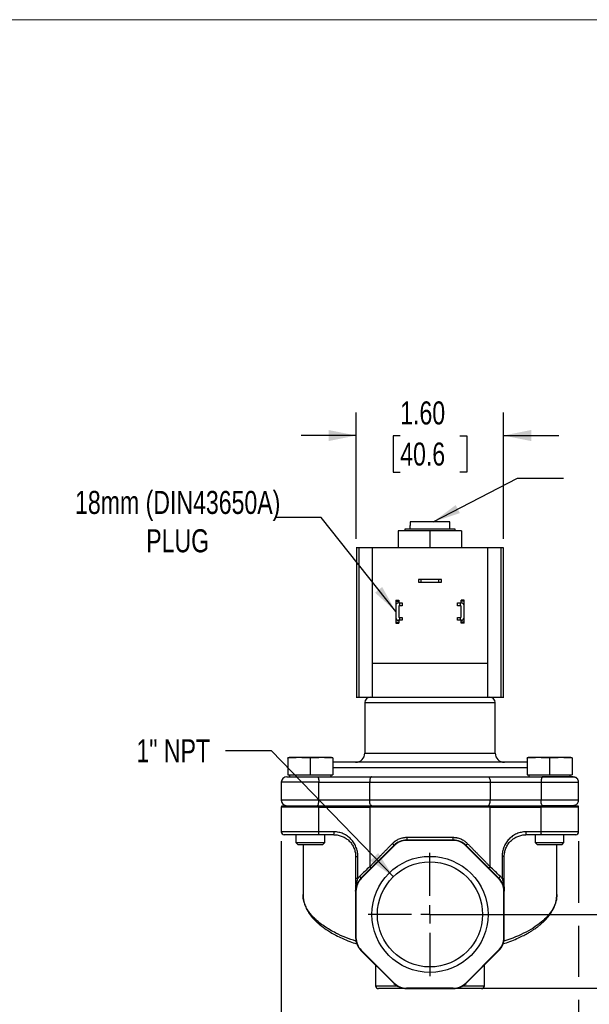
# Model space of a CAD drawing. Header units: inches. Extents: x 0 to 22, y 0 to 17.
# Tile 8 of 13: x 10.5 to 16.6, y 6.3 to 17. Entities that reach past the tile are written whole.
import ezdxf

# ---------------------------------------------------------------- set-up
doc = ezdxf.new("R2010")
doc.units = ezdxf.units.IN
doc.header["$LTSCALE"] = 2
doc.header["$MEASUREMENT"] = 0
doc.linetypes.add('SLD-Center', pattern=[0.75, 0.6, -0.05, 0.05, -0.05])
doc.linetypes.add('SLD-Solid', pattern=[0])
doc.layers.add('CENTER', color=40, linetype='SLD-Center')
doc.layers.add('SLD-DEFPOINTS', color=7, linetype='Continuous')
doc.layers.add('DIMENSIONS', color=140, linetype='SLD-Solid', lineweight=25)
doc.layers.add('TEXT', color=140, linetype='SLD-Solid', lineweight=25)
doc.styles.add('SLDTEXTSTYLE0', font='TXT', dxfattribs={"width": 0.75})
doc.dimstyles.new('SLDDIMSTYLE0', dxfattribs={"dimtxt": 0.25, "dimasz": 0.3, "dimexe": 0, "dimexo": 0.0625, "dimgap": 0.0625, "dimtad": 0, "dimtih": 1, "dimtoh": 1, "dimrnd": 1e-09, "dimzin": 12, "dimdsep": 46, "dimtxsty": 'SLDTEXTSTYLE0', "dimsah": 1, "dimcen": 0.09, "dimadec": 0, "dimazin": 3, "dimtfac": 1, "dimtofl": 0, "dimtmove": 0, "dimatfit": 3, "dimfxl": 0, "dimfrac": 2, "dimtolj": 1, "dimtzin": 12, "dimarcsym": 0})
doc.dimstyles.new('SLDDIMSTYLE2', dxfattribs={"dimtxt": 0.25, "dimasz": 0.3, "dimexe": 0, "dimexo": 0.0625, "dimgap": 0.0625, "dimtad": 0, "dimtih": 1, "dimtoh": 1, "dimrnd": 1e-09, "dimzin": 0, "dimdsep": 46, "dimtxsty": 'SLDTEXTSTYLE0', "dimsah": 1, "dimcen": 0.09, "dimadec": 0, "dimazin": 0, "dimtfac": 1, "dimtofl": 0, "dimtmove": 0, "dimatfit": 3, "dimfxl": 0, "dimfrac": 2, "dimtolj": 1, "dimtzin": 12, "dimarcsym": 0})
doc.dimstyles.new('SLDDIMSTYLE3', dxfattribs={"dimtxt": 0.25, "dimasz": 0.3, "dimexe": 0, "dimexo": 0.0625, "dimgap": 0.0625, "dimtad": 0, "dimtih": 1, "dimtoh": 1, "dimrnd": 1e-09, "dimzin": 4, "dimdsep": 46, "dimtxsty": 'SLDTEXTSTYLE0', "dimsah": 1, "dimcen": 0.09, "dimadec": 0, "dimazin": 1, "dimtfac": 1, "dimtmove": 0, "dimatfit": 0, "dimfxl": 0, "dimfrac": 2, "dimtolj": 1, "dimtzin": 12, "dimarcsym": 0})
doc.dimstyles.new('SLDDIMSTYLE4', dxfattribs={"dimtxt": 0.25, "dimasz": 0.3, "dimexe": 0, "dimexo": 0.0625, "dimgap": 0.0625, "dimtad": 0, "dimtih": 1, "dimtoh": 1, "dimrnd": 1e-09, "dimzin": 12, "dimdsep": 46, "dimtxsty": 'SLDTEXTSTYLE0', "dimsah": 1, "dimcen": 0, "dimadec": 0, "dimazin": 3, "dimtfac": 1, "dimtofl": 0, "dimtmove": 0, "dimatfit": 3, "dimfxl": 0, "dimfrac": 2, "dimtolj": 1, "dimtzin": 12, "dimarcsym": 0})
doc.dimstyles.new('SLDDIMSTYLE5', dxfattribs={"dimtxt": 0.18, "dimasz": 0.3, "dimexe": 0, "dimexo": 0.0625, "dimgap": 0, "dimtad": 0, "dimtih": 1, "dimtoh": 1, "dimdec": 0, "dimrnd": 1e-09, "dimzin": 0, "dimdsep": 46, "dimtxsty": 'Standard', "dimsah": 1, "dimcen": 0.09, "dimadec": 0, "dimazin": 0, "dimtfac": 0.3, "dimtdec": 0, "dimtofl": 0, "dimtmove": 0, "dimatfit": 3, "dimfxl": 0, "dimfrac": 2, "dimtolj": 1, "dimtzin": 0, "dimarcsym": 0})

# ---------------------------------------------------------------- blocks, each defined once
blk = doc.blocks.new('Block2')
at = {"color": 7, "linetype": 'SLD-Solid', "lineweight": 18}
blk.add_line((22, 17), (0, 17), dxfattribs=at)
blk = doc.blocks.new('_D_3')
at = {"layer": 'DIMENSIONS'}
for p, q in [((17.64, 7.79), (17.14, 7.79)), ((17.14, 7.79), (17.14, 7.277)), ((18.037, 7.788), (17.961, 7.788)), ((17.961, 7.788), (17.961, 7.391)), ((18.683, 7.788), (18.76, 7.788)), ((18.76, 7.788), (18.76, 7.391)), ((17.961, 7.391), (18.037, 7.391)), ((18.76, 7.391), (18.683, 7.391)), ((15.019, 7.277), (17.39, 7.277)), ((17.14, 6.474), (17.14, 7.277)), ((15.272, 6.474), (17.39, 6.474))]:
    blk.add_line(p, q, dxfattribs=at)
for points in [[(17.14, 7.277), (17.08, 6.977), (17.2, 6.977)], [(17.14, 6.474), (17.2, 6.774), (17.08, 6.774)]]:
    blk.add_solid(points, dxfattribs=at)
at = {"layer": 'DIMENSIONS', "char_height": 0.25, "attachment_point": 1, "style": 'SLDTEXTSTYLE0'}
for s, insert in [('0.80', (18.037, 8.161)), ('20.4', (18.037, 7.713))]:
    blk.add_mtext(s, dxfattribs=dict(at, insert=insert))
blk = doc.blocks.new('_D_4')
at = {"layer": 'DIMENSIONS'}
for p, q in [((14.119, 11.359), (14.119, 12.731)), ((15.719, 11.359), (15.719, 12.731)), ((14.119, 12.481), (13.519, 12.481)), ((14.596, 12.479), (14.52, 12.479)), ((14.52, 12.479), (14.52, 12.082)), ((15.242, 12.479), (15.318, 12.479)), ((15.318, 12.479), (15.318, 12.082)), ((15.719, 12.481), (16.319, 12.481)), ((14.52, 12.082), (14.596, 12.082)), ((15.318, 12.082), (15.242, 12.082))]:
    blk.add_line(p, q, dxfattribs=at)
for points in [[(14.119, 12.481), (13.819, 12.541), (13.819, 12.421)], [(15.719, 12.481), (16.019, 12.421), (16.019, 12.541)]]:
    blk.add_solid(points, dxfattribs=at)
at = {"layer": 'DIMENSIONS', "char_height": 0.25, "attachment_point": 1, "style": 'SLDTEXTSTYLE0'}
for s, insert in [('1.60', (14.596, 12.852)), ('40.6', (14.596, 12.405))]:
    blk.add_mtext(s, dxfattribs=dict(at, insert=insert))
blk = doc.blocks.new('_D_5')
at = {"layer": 'DIMENSIONS'}
for p, q in [((13.305, 8.074), (13.305, 5.432)), ((16.533, 8.074), (16.533, 7.402)), ((16.533, 7.152), (16.533, 6.599)), ((16.533, 6.349), (16.533, 5.432)), ((13.305, 5.682), (14.3, 5.682)), ((14.596, 5.68), (14.52, 5.68)), ((14.52, 5.68), (14.52, 5.284)), ((15.242, 5.68), (15.318, 5.68)), ((15.318, 5.68), (15.318, 5.284)), ((16.533, 5.682), (15.538, 5.682)), ((14.52, 5.284), (14.596, 5.284)), ((15.318, 5.284), (15.242, 5.284))]:
    blk.add_line(p, q, dxfattribs=at)
for points in [[(13.305, 5.682), (13.605, 5.622), (13.605, 5.742)], [(16.533, 5.682), (16.233, 5.742), (16.233, 5.622)]]:
    blk.add_solid(points, dxfattribs=at)
at = {"layer": 'DIMENSIONS', "char_height": 0.25, "attachment_point": 1, "style": 'SLDTEXTSTYLE0'}
for s, insert in [('3.23', (14.596, 6.054)), ('82.0', (14.596, 5.606))]:
    blk.add_mtext(s, dxfattribs=dict(at, insert=insert))
blk = doc.blocks.new('_D_6')
at = {"layer": 'DIMENSIONS'}
for p, q in [((13.198, 9.056), (12.698, 9.056)), ((14.522, 7.687), (13.198, 9.056))]:
    blk.add_line(p, q, dxfattribs=at)
blk.add_solid([(14.522, 7.687), (14.357, 7.944), (14.271, 7.861)], dxfattribs=at)
at = {"layer": 'DIMENSIONS', "insert": (11.732, 9.18), "char_height": 0.25, "attachment_point": 1, "style": 'SLDTEXTSTYLE0'}
blk.add_mtext('1" NPT', dxfattribs=at)
blk = doc.blocks.new('SW_CENTERMARKSYMBOL_0')
at = {"layer": 'CENTER', "color": 0}
for p, q in [((0, 0.2), (0, 0.6705)), ((-0.2, 0), (-0.6705, 0)), ((0, 0), (-0.1, 0)), ((0, 0), (0, 0.1)), ((0, 0), (0, -0.1)), ((0, 0), (0.1, 0)), ((0.2, 0), (0.6705, 0)), ((0, -0.2), (0, -0.6705))]:
    blk.add_line(p, q, dxfattribs=at)

msp = doc.modelspace()

# ---------------------------------------------------------------- linework, layer by layer
for p, q in [((14.645, 11.463), (14.645, 11.445)), ((15.193, 11.463), (14.645, 11.463)), ((14.702, 11.503), (14.702, 11.463)), ((14.702, 11.503), (14.704, 11.503)), ((15.134, 11.543), (14.704, 11.543)), ((14.704, 11.543), (14.704, 11.503)), ((15.134, 11.503), (15.134, 11.543)), ((15.134, 11.503), (15.136, 11.503)), ((15.136, 11.463), (15.136, 11.503)), ((15.193, 11.445), (15.193, 11.463)), ((14.575, 11.445), (14.575, 11.259)), ((14.919, 11.445), (14.575, 11.445)), ((14.919, 11.445), (14.919, 11.259)), ((15.263, 11.445), (14.919, 11.445)), ((15.263, 11.445), (15.263, 11.259)), ((14.121, 11.259), (14.121, 9.639)), ((14.15, 9.639), (14.15, 11.259)), ((14.294, 11.259), (14.15, 11.259)), ((14.294, 10.009), (14.294, 11.259)), ((15.544, 11.259), (14.294, 11.259)), ((15.544, 11.259), (15.544, 10.009)), ((15.688, 11.259), (15.544, 11.259)), ((15.688, 11.259), (15.688, 9.639)), ((15.717, 9.639), (15.717, 11.259)), ((14.793, 10.918), (14.793, 10.886)), ((14.823, 10.918), (14.793, 10.918)), ((14.823, 10.886), (14.823, 10.918)), ((15.016, 10.918), (14.823, 10.918)), ((15.016, 10.886), (15.016, 10.918)), ((15.046, 10.918), (15.016, 10.918)), ((15.046, 10.886), (15.046, 10.918)), ((14.793, 10.886), (14.823, 10.886)), ((14.823, 10.886), (15.016, 10.886)), ((15.016, 10.886), (15.046, 10.886)), ((14.548, 10.693), (14.58, 10.693)), ((14.548, 10.693), (14.548, 10.681)), ((14.548, 10.681), (14.58, 10.681)), ((14.548, 10.632), (14.548, 10.503)), ((14.58, 10.662), (14.578, 10.662)), ((14.58, 10.693), (14.58, 10.681)), ((14.58, 10.681), (14.58, 10.663)), ((14.58, 10.661), (14.58, 10.662)), ((14.58, 10.625), (14.58, 10.51)), ((14.589, 10.631), (14.586, 10.631)), ((14.589, 10.662), (14.589, 10.631)), ((14.589, 10.662), (14.619, 10.662)), ((14.619, 10.631), (14.589, 10.631)), ((14.619, 10.662), (14.619, 10.631)), ((15.219, 10.631), (15.219, 10.662)), ((15.219, 10.662), (15.249, 10.662)), ((15.249, 10.631), (15.219, 10.631)), ((15.249, 10.631), (15.249, 10.662)), ((15.252, 10.631), (15.249, 10.631)), ((15.29, 10.693), (15.258, 10.693)), ((15.258, 10.681), (15.258, 10.693)), ((15.29, 10.681), (15.258, 10.681)), ((15.258, 10.662), (15.258, 10.661)), ((15.258, 10.662), (15.26, 10.662)), ((15.258, 10.51), (15.258, 10.625)), ((15.29, 10.681), (15.29, 10.693)), ((15.29, 10.503), (15.29, 10.632)), ((14.586, 10.504), (14.589, 10.504)), ((14.589, 10.504), (14.589, 10.473)), ((14.589, 10.504), (14.619, 10.504)), ((14.619, 10.504), (14.619, 10.473)), ((15.219, 10.473), (15.219, 10.504)), ((15.219, 10.504), (15.249, 10.504)), ((15.249, 10.473), (15.249, 10.504)), ((15.249, 10.504), (15.252, 10.504)), ((14.548, 10.454), (14.58, 10.454)), ((14.548, 10.454), (14.548, 10.443)), ((14.548, 10.443), (14.58, 10.443)), ((14.58, 10.473), (14.578, 10.473)), ((14.58, 10.473), (14.58, 10.474)), ((14.58, 10.454), (14.58, 10.443)), ((14.619, 10.473), (14.589, 10.473)), ((15.249, 10.473), (15.219, 10.473)), ((15.258, 10.474), (15.258, 10.473)), ((15.26, 10.473), (15.258, 10.473)), ((15.258, 10.454), (15.258, 10.473)), ((15.29, 10.454), (15.258, 10.454)), ((15.258, 10.443), (15.258, 10.454)), ((15.29, 10.443), (15.258, 10.443)), ((15.29, 10.443), (15.29, 10.454)), ((14.294, 10.009), (15.544, 10.009)), ((14.294, 9.639), (14.294, 10.009)), ((15.544, 10.009), (15.544, 9.639)), ((14.15, 9.639), (14.294, 9.639)), ((14.294, 9.639), (15.544, 9.639)), ((15.544, 9.639), (15.688, 9.639)), ((14.211, 9.579), (14.211, 9.03)), ((14.211, 9.579), (15.628, 9.579)), ((15.628, 9.03), (15.628, 9.579)), ((14.211, 9.03), (15.628, 9.03)), ((13.389, 8.983), (13.375, 8.98)), ((13.375, 8.974), (13.375, 8.793)), ((13.851, 8.983), (13.389, 8.983)), ((13.62, 8.974), (13.62, 8.793)), ((13.866, 8.98), (13.851, 8.983)), ((13.866, 8.974), (13.866, 8.793)), ((15.987, 8.983), (15.973, 8.98)), ((15.973, 8.974), (15.973, 8.793)), ((16.449, 8.983), (15.987, 8.983)), ((16.218, 8.974), (16.218, 8.793)), ((16.464, 8.98), (16.449, 8.983)), ((16.464, 8.974), (16.464, 8.793)), ((13.375, 8.793), (13.62, 8.793)), ((13.395, 8.793), (13.395, 8.773)), ((13.62, 8.793), (13.866, 8.793)), ((13.845, 8.773), (13.845, 8.793)), ((15.973, 8.87), (13.866, 8.87)), ((15.973, 8.793), (16.218, 8.793)), ((15.993, 8.793), (15.993, 8.773)), ((16.218, 8.793), (16.464, 8.793)), ((16.443, 8.773), (16.443, 8.793)), ((13.305, 8.713), (13.305, 8.518)), ((13.305, 8.713), (13.305, 8.518)), ((13.713, 8.713), (13.305, 8.713)), ((13.713, 8.518), (13.713, 8.713)), ((13.713, 8.713), (14.264, 8.713)), ((14.264, 8.713), (14.264, 8.518)), ((15.574, 8.713), (15.574, 8.518)), ((15.574, 8.713), (16.125, 8.713)), ((16.125, 8.713), (16.125, 8.518)), ((16.147, 8.773), (16.139, 8.773)), ((16.473, 8.773), (16.473, 8.773)), ((16.533, 8.518), (16.533, 8.713)), ((16.533, 8.518), (16.533, 8.713)), ((13.713, 8.518), (13.305, 8.518)), ((13.309, 8.458), (13.712, 8.458)), ((13.707, 8.458), (13.695, 8.458)), ((13.712, 8.458), (14.268, 8.458)), ((14.264, 8.518), (13.713, 8.518)), ((14.268, 8.458), (15.57, 8.458)), ((15.57, 8.458), (16.126, 8.458)), ((16.125, 8.518), (15.574, 8.518)), ((16.126, 8.458), (16.529, 8.458)), ((16.143, 8.458), (16.131, 8.458)), ((16.374, 8.458), (16.374, 8.459)), ((16.409, 8.458), (16.418, 8.46)), ((13.305, 8.442), (13.305, 8.174)), ((13.714, 8.442), (13.305, 8.442)), ((13.714, 8.442), (14.266, 8.442)), ((13.714, 8.174), (13.714, 8.442)), ((14.266, 8.442), (14.266, 7.797)), ((15.572, 8.442), (14.266, 8.442)), ((15.572, 7.797), (15.572, 8.442)), ((15.572, 8.442), (16.124, 8.442)), ((16.124, 8.442), (16.124, 8.174)), ((16.533, 8.442), (16.124, 8.442)), ((16.533, 8.174), (16.533, 8.442)), ((13.714, 8.174), (13.305, 8.174)), ((13.464, 8.143), (13.464, 8.058)), ((13.879, 8.174), (13.714, 8.174)), ((13.776, 8.058), (13.776, 8.145)), ((16.124, 8.174), (15.959, 8.174)), ((16.062, 8.143), (16.062, 8.058)), ((16.533, 8.174), (16.124, 8.174)), ((16.374, 8.058), (16.374, 8.145)), ((13.464, 8.058), (13.484, 8.038)), ((13.464, 8.058), (13.776, 8.058)), ((13.484, 8.038), (13.756, 8.038)), ((13.541, 8.038), (13.541, 7.492)), ((13.756, 8.038), (13.776, 8.058)), ((14.527, 8.026), (14.17, 7.669)), ((14.53, 8.023), (14.527, 8.026)), ((14.666, 8.079), (14.666, 8.084)), ((15.172, 8.084), (14.666, 8.084)), ((15.172, 8.079), (14.666, 8.079)), ((14.671, 8.115), (15.167, 8.115)), ((15.172, 8.079), (15.172, 8.084)), ((15.308, 8.023), (15.311, 8.026)), ((15.668, 7.669), (15.311, 8.026)), ((16.062, 8.058), (16.082, 8.038)), ((16.062, 8.058), (16.374, 8.058)), ((16.082, 8.038), (16.354, 8.038)), ((16.297, 7.492), (16.297, 8.038)), ((16.354, 8.038), (16.374, 8.058)), ((14.53, 8.023), (14.173, 7.666)), ((15.665, 7.666), (15.308, 8.023)), ((14.112, 7.907), (14.136, 7.907)), ((14.112, 7.907), (14.112, 7.668)), ((14.136, 7.668), (14.136, 7.907)), ((15.702, 7.907), (15.702, 7.668)), ((15.726, 7.907), (15.702, 7.907)), ((15.726, 7.668), (15.726, 7.907)), ((14.136, 7.668), (14.112, 7.668)), ((14.173, 7.666), (14.17, 7.669)), ((15.665, 7.666), (15.668, 7.669)), ((15.702, 7.668), (15.726, 7.668)), ((14.116, 7.53), (14.112, 7.53)), ((14.112, 7.53), (14.112, 7.024)), ((14.116, 7.53), (14.116, 7.024)), ((15.722, 7.024), (15.722, 7.53)), ((15.726, 7.53), (15.722, 7.53)), ((15.726, 7.024), (15.726, 7.53)), ((14.116, 7.024), (14.112, 7.024)), ((15.722, 7.024), (15.726, 7.024)), ((14.173, 6.888), (14.17, 6.885)), ((14.17, 6.885), (14.527, 6.528)), ((14.53, 6.531), (14.173, 6.888)), ((15.665, 6.888), (15.308, 6.531)), ((15.311, 6.528), (15.668, 6.885)), ((15.665, 6.888), (15.668, 6.885)), ((14.329, 6.726), (14.329, 6.501)), ((15.51, 6.501), (15.51, 6.726)), ((14.53, 6.531), (14.527, 6.528)), ((15.308, 6.531), (15.311, 6.528)), ((14.329, 6.501), (14.56, 6.501)), ((15.172, 6.474), (14.666, 6.474)), ((14.666, 6.474), (14.666, 6.47)), ((14.666, 6.47), (15.172, 6.47)), ((15.172, 6.474), (15.172, 6.47)), ((15.278, 6.501), (15.51, 6.501))]:
    msp.add_line(p, q)
at = {"flags": 128}
for points in [[(13.695, 8.773), (13.699, 8.772), (13.702, 8.768), (13.705, 8.763), (13.708, 8.755), (13.71, 8.746), (13.712, 8.736), (13.713, 8.725), (13.713, 8.713)], [(14.289, 8.773), (14.284, 8.772), (14.279, 8.768), (14.275, 8.763), (14.271, 8.755), (14.268, 8.746), (14.266, 8.736), (14.265, 8.725), (14.264, 8.713)], [(13.695, 8.458), (13.699, 8.459), (13.702, 8.462), (13.705, 8.468), (13.708, 8.475), (13.71, 8.485), (13.712, 8.495), (13.713, 8.506), (13.713, 8.518)], [(14.289, 8.458), (14.284, 8.459), (14.279, 8.462), (14.275, 8.468), (14.271, 8.475), (14.268, 8.485), (14.266, 8.495), (14.265, 8.506), (14.264, 8.518)], [(13.704, 8.143), (13.706, 8.143), (13.708, 8.145), (13.709, 8.148), (13.711, 8.152), (13.712, 8.157), (13.713, 8.162), (13.713, 8.168), (13.714, 8.174)], [(16.134, 8.143), (16.132, 8.143), (16.13, 8.145), (16.129, 8.148), (16.127, 8.152), (16.126, 8.157), (16.125, 8.162), (16.125, 8.168), (16.124, 8.174)], [(14.266, 7.797), (14.269, 7.793), (14.271, 7.789), (14.273, 7.786), (14.275, 7.783), (14.276, 7.78), (14.276, 7.778), (14.276, 7.776), (14.275, 7.775)], [(15.563, 7.775), (15.562, 7.776), (15.562, 7.778), (15.562, 7.78), (15.563, 7.783), (15.565, 7.786), (15.567, 7.789), (15.569, 7.793), (15.572, 7.797)]]:
    msp.add_lwpolyline(points, dxfattribs=at)
for radius in [0.631, 0.571]:
    msp.add_circle((14.919, 7.277), radius)
for centre, radius, start, end in [((14.578, 10.632), 0.03, 90, 180), ((15.26, 10.632), 0.03, 0, 90), ((14.578, 10.503), 0.03, 180, 270), ((15.26, 10.503), 0.03, 270, 0), ((14.271, 9.579), 0.06, 90, 180), ((15.568, 9.579), 0.06, 0, 90), ((14.111, 9.03), 0.1, 270, 0), ((15.728, 9.03), 0.1, 180, 270), ((13.365, 8.713), 0.06, 90, 180), ((13.365, 8.518), 0.06, 180, 270), ((13.336, 8.442), 0.031, 148.927, 180), ((13.621, 8.442), 0.0924, 359.7367, 9.7007), ((14.335, 8.442), 0.0685, 166.8206, 180.3258), ((15.503, 8.442), 0.0685, 359.6742, 13.1794), ((16.217, 8.442), 0.0924, 170.2993, 180.2633), ((16.502, 8.442), 0.031, 0, 31.073), ((13.336, 8.174), 0.031, 180, 270), ((13.788, 8.166), 0.0914, 345.224, 4.8276), ((16.05, 8.166), 0.0914, 175.1724, 194.776), ((16.502, 8.174), 0.031, 270, 0), ((14.49, 8.018), 0.0376, 12.4561, 53.0773), ((14.666, 7.887), 0.197, 90, 135), ((14.666, 7.887), 0.193, 90, 135), ((14.617, 8.107), 0.0545, 334.5263, 7.9829), ((15.221, 8.107), 0.0545, 172.0171, 205.4737), ((15.172, 7.887), 0.197, 45, 90), ((15.172, 7.887), 0.193, 45, 90), ((15.348, 8.018), 0.0376, 126.9227, 167.5439), ((14.309, 7.53), 0.197, 135, 180), ((14.122, 7.599), 0.0108, 98.8587, 163.1409), ((14.309, 7.53), 0.193, 135, 180), ((14.116, 7.596), 0.0145, 40.3095, 70.9673), ((14.135, 7.662), 0.0356, 10.7147, 53.2776), ((15.529, 7.53), 0.193, 0, 45), ((15.703, 7.662), 0.0356, 126.7224, 169.2853), ((15.529, 7.53), 0.197, 0, 45), ((15.722, 7.596), 0.0145, 109.0327, 139.6905), ((15.716, 7.599), 0.0108, 16.8591, 81.1413), ((14.309, 7.024), 0.197, 180, 225), ((14.309, 7.024), 0.193, 180, 225), ((15.529, 7.024), 0.193, 315, 0), ((15.529, 7.024), 0.197, 315, 0), ((14.666, 6.667), 0.197, 225, 270), ((14.666, 6.667), 0.193, 225, 270), ((15.172, 6.667), 0.193, 270, 315), ((15.172, 6.667), 0.197, 270, 315), ((14.36, 6.501), 0.031, 180, 270), ((15.479, 6.501), 0.031, 270, 360)]:
    msp.add_arc(centre, radius, start, end)
for points, knots in [([(14.15, 11.259), (14.143, 11.259), (14.128, 11.259), (14.119, 11.259), (14.117, 11.259), (14.121, 11.259), (14.122, 11.259)], [0, 0, 0, 0, 0.315909, 0.632825, 0.948733, 1, 1, 1, 1]), ([(15.716, 11.259), (15.717, 11.259), (15.721, 11.259), (15.716, 11.259), (15.705, 11.259), (15.693, 11.259), (15.688, 11.259)], [0, 0, 0, 0, 0.224834, 0.540031, 0.770013, 1, 1, 1, 1]), ([(14.548, 10.681), (14.548, 10.675), (14.548, 10.661), (14.548, 10.645), (14.548, 10.638), (14.548, 10.635)], [0, 0, 0, 0, 0.371365, 0.743214, 1, 1, 1, 1]), ([(14.58, 10.661), (14.581, 10.662), (14.584, 10.662), (14.587, 10.662), (14.589, 10.662)], [0, 0, 0, 0, 0.497853, 1, 1, 1, 1]), ([(14.586, 10.631), (14.584, 10.631), (14.583, 10.631), (14.582, 10.63), (14.581, 10.628), (14.58, 10.627), (14.58, 10.625)], [0, 0, 0, 0, 0.5, 0.5, 0.5, 1, 1, 1, 1]), ([(15.249, 10.662), (15.251, 10.662), (15.254, 10.662), (15.257, 10.662), (15.258, 10.661)], [0, 0, 0, 0, 0.5021474, 1, 1, 1, 1]), ([(15.258, 10.625), (15.258, 10.627), (15.257, 10.628), (15.256, 10.63), (15.255, 10.631), (15.254, 10.631), (15.252, 10.631)], [0, 0, 0, 0, 0.5, 0.5, 0.5, 1, 1, 1, 1]), ([(15.258, 10.662), (15.258, 10.664), (15.258, 10.67), (15.258, 10.677), (15.258, 10.681)], [0, 0, 0, 0, 0.317311, 1, 1, 1, 1]), ([(15.29, 10.635), (15.29, 10.639), (15.29, 10.649), (15.29, 10.666), (15.29, 10.677), (15.29, 10.681)], [0, 0, 0, 0, 0.36967, 0.749163, 1, 1, 1, 1]), ([(14.548, 10.501), (14.548, 10.496), (14.548, 10.487), (14.548, 10.47), (14.548, 10.459), (14.548, 10.454)], [0, 0, 0, 0, 0.369264, 0.748345, 1, 1, 1, 1]), ([(14.58, 10.51), (14.58, 10.509), (14.581, 10.507), (14.582, 10.506), (14.583, 10.505), (14.584, 10.504), (14.586, 10.504)], [0, 0, 0, 0, 0.5, 0.5, 0.5, 1, 1, 1, 1]), ([(15.252, 10.504), (15.254, 10.504), (15.255, 10.505), (15.256, 10.506), (15.257, 10.507), (15.258, 10.509), (15.258, 10.51)], [0, 0, 0, 0, 0.5, 0.5, 0.5, 1, 1, 1, 1]), ([(15.29, 10.454), (15.29, 10.461), (15.29, 10.474), (15.29, 10.491), (15.29, 10.498), (15.29, 10.501)], [0, 0, 0, 0, 0.371248, 0.742253, 1, 1, 1, 1]), ([(14.589, 10.473), (14.587, 10.473), (14.584, 10.474), (14.581, 10.474), (14.58, 10.474)], [0, 0, 0, 0, 0.502147, 1, 1, 1, 1]), ([(14.58, 10.474), (14.58, 10.472), (14.58, 10.466), (14.58, 10.459), (14.58, 10.454)], [0, 0, 0, 0, 0.350676, 1, 1, 1, 1]), ([(15.258, 10.474), (15.257, 10.474), (15.254, 10.474), (15.251, 10.473), (15.249, 10.473)], [0, 0, 0, 0, 0.497853, 1, 1, 1, 1]), ([(14.122, 9.639), (14.121, 9.639), (14.118, 9.639), (14.119, 9.639), (14.123, 9.639), (14.133, 9.639), (14.145, 9.639), (14.15, 9.639)], [0, 0, 0, 0, 0.060063, 0.300164, 0.540266, 0.769357, 1, 1, 1, 1]), ([(15.688, 9.639), (15.695, 9.639), (15.71, 9.639), (15.719, 9.639), (15.721, 9.639), (15.717, 9.639), (15.716, 9.639)], [0, 0, 0, 0, 0.315919, 0.632844, 0.94876, 1, 1, 1, 1]), ([(15.973, 8.93), (15.957, 8.93), (15.921, 8.93), (15.852, 8.93), (15.769, 8.93), (15.677, 8.93), (15.588, 8.93), (15.507, 8.93), (15.435, 8.93), (15.35, 8.93), (15.251, 8.93), (15.14, 8.93), (15.029, 8.93), (14.919, 8.93), (14.809, 8.93), (14.698, 8.93), (14.587, 8.93), (14.475, 8.93), (14.366, 8.93), (14.261, 8.93), (14.161, 8.93), (14.069, 8.93), (13.986, 8.93), (13.922, 8.93), (13.883, 8.93), (13.868, 8.93), (13.866, 8.93)], [0, 0, 0, 0, 0.037839, 0.085935, 0.13404, 0.182137, 0.230242, 0.261669, 0.293028, 0.324462, 0.369672, 0.41489, 0.457539, 0.500197, 0.542846, 0.585503, 0.630713, 0.675932, 0.723026, 0.770129, 0.818226, 0.866331, 0.914427, 0.962532, 0.993959, 1, 1, 1, 1]), ([(13.365, 8.773), (13.366, 8.773), (13.367, 8.773), (13.375, 8.773), (13.388, 8.773), (13.406, 8.773), (13.428, 8.773), (13.453, 8.773), (13.483, 8.773), (13.515, 8.773), (13.55, 8.773), (13.587, 8.773), (13.624, 8.773), (13.66, 8.773), (13.684, 8.773), (13.695, 8.773)], [0, 0, 0, 0, 0.078279, 0.156683, 0.23513, 0.310303, 0.38552, 0.460693, 0.535909, 0.614313, 0.69276, 0.771163, 0.84961, 0.924794, 1, 1, 1, 1]), ([(13.695, 8.773), (13.701, 8.773), (13.713, 8.773), (13.731, 8.773), (13.75, 8.773), (13.768, 8.773), (13.786, 8.773), (13.805, 8.773), (13.824, 8.773), (13.861, 8.773), (13.919, 8.773), (13.995, 8.773), (14.071, 8.773), (14.131, 8.773), (14.175, 8.773), (14.204, 8.773), (14.233, 8.773), (14.261, 8.773), (14.279, 8.773), (14.289, 8.773)], [0, 0, 0, 0, 0.031052, 0.062059, 0.093037, 0.124, 0.154964, 0.185945, 0.216958, 0.248017, 0.373993, 0.500004, 0.62598, 0.75199, 0.80165, 0.851218, 0.900756, 0.95033, 1, 1, 1, 1]), ([(14.264, 8.713), (14.271, 8.713), (14.277, 8.713), (14.29, 8.713), (14.297, 8.713), (14.316, 8.713), (14.329, 8.713), (14.369, 8.713), (14.395, 8.713), (14.475, 8.713), (14.53, 8.713), (14.613, 8.713), (14.641, 8.713), (14.696, 8.713), (14.724, 8.713), (14.808, 8.713), (14.863, 8.713), (14.975, 8.713), (15.031, 8.713), (15.115, 8.713), (15.143, 8.713), (15.198, 8.713), (15.226, 8.713), (15.364, 8.713), (15.47, 8.713), (15.574, 8.713)], [0, 0, 0, 0, 0.015625, 0.015625, 0.03125, 0.03125, 0.0625, 0.0625, 0.125, 0.125, 0.25, 0.25, 0.3125, 0.3125, 0.375, 0.375, 0.5, 0.5, 0.625, 0.625, 0.6875, 0.6875, 0.75, 0.75, 1, 1, 1, 1]), ([(14.289, 8.773), (14.296, 8.773), (14.312, 8.773), (14.335, 8.773), (14.358, 8.773), (14.382, 8.773), (14.405, 8.773), (14.429, 8.773), (14.453, 8.773), (14.476, 8.773), (14.5, 8.773), (14.525, 8.773), (14.549, 8.773), (14.573, 8.773), (14.642, 8.773), (14.757, 8.773), (14.919, 8.773), (15.081, 8.773), (15.204, 8.773), (15.286, 8.773), (15.331, 8.773), (15.376, 8.773), (15.42, 8.773), (15.463, 8.773), (15.507, 8.773), (15.535, 8.773), (15.55, 8.773)], [0, 0, 0, 0, 0.0194, 0.038762, 0.05809, 0.077391, 0.096669, 0.115928, 0.135175, 0.154413, 0.173647, 0.192884, 0.212127, 0.231383, 0.250655, 0.375338, 0.500039, 0.624969, 0.749916, 0.785607, 0.821257, 0.856897, 0.89256, 0.928277, 0.96408, 1, 1, 1, 1]), ([(15.55, 8.773), (15.553, 8.773), (15.556, 8.771), (15.562, 8.765), (15.564, 8.761), (15.569, 8.75), (15.571, 8.743), (15.573, 8.729), (15.574, 8.721), (15.574, 8.713)], [0, 0, 0, 0, 0.25, 0.25, 0.5, 0.5, 0.75, 0.75, 1, 1, 1, 1]), ([(15.55, 8.773), (15.555, 8.773), (15.567, 8.773), (15.584, 8.773), (15.602, 8.773), (15.62, 8.773), (15.637, 8.773), (15.655, 8.773), (15.674, 8.773), (15.71, 8.773), (15.767, 8.773), (15.843, 8.773), (15.92, 8.773), (15.98, 8.773), (16.026, 8.773), (16.055, 8.773), (16.085, 8.773), (16.114, 8.773), (16.133, 8.773), (16.143, 8.773)], [0, 0, 0, 0, 0.031052, 0.062059, 0.093037, 0.124, 0.154965, 0.185945, 0.216958, 0.248018, 0.373994, 0.500004, 0.62598, 0.75199, 0.80165, 0.851217, 0.900756, 0.95033, 1, 1, 1, 1]), ([(16.143, 8.773), (16.142, 8.773), (16.141, 8.773), (16.14, 8.772), (16.139, 8.771), (16.137, 8.77), (16.136, 8.768), (16.135, 8.766), (16.133, 8.763), (16.132, 8.761), (16.131, 8.758), (16.13, 8.755), (16.129, 8.752), (16.129, 8.748), (16.128, 8.745), (16.127, 8.742), (16.127, 8.738), (16.126, 8.735), (16.126, 8.732), (16.126, 8.729), (16.126, 8.726), (16.125, 8.723), (16.125, 8.72), (16.125, 8.718), (16.125, 8.715), (16.125, 8.714), (16.125, 8.713)], [0, 0, 0, 0, 0.051819, 0.10399, 0.156295, 0.208514, 0.260425, 0.311811, 0.362465, 0.412193, 0.46082, 0.508188, 0.554164, 0.598635, 0.64151, 0.682722, 0.72222, 0.759976, 0.795974, 0.830215, 0.862709, 0.89348, 0.922557, 0.949975, 0.975775, 1, 1, 1, 1]), ([(16.125, 8.713), (16.135, 8.713), (16.154, 8.713), (16.184, 8.713), (16.219, 8.713), (16.259, 8.713), (16.304, 8.713), (16.346, 8.713), (16.386, 8.713), (16.423, 8.713), (16.455, 8.713), (16.483, 8.713), (16.505, 8.713), (16.521, 8.713), (16.53, 8.713), (16.534, 8.713), (16.533, 8.713), (16.533, 8.713)], [0, 0, 0, 0, 0.051011, 0.101973, 0.153043, 0.230075, 0.306494, 0.38349, 0.460047, 0.536757, 0.613626, 0.690105, 0.767156, 0.843595, 0.920572, 0.997162, 1, 1, 1, 1]), ([(16.143, 8.773), (16.146, 8.773), (16.153, 8.773), (16.163, 8.773), (16.173, 8.773), (16.184, 8.773), (16.194, 8.773), (16.204, 8.773), (16.224, 8.773), (16.252, 8.773), (16.287, 8.773), (16.322, 8.773), (16.354, 8.773), (16.384, 8.773), (16.41, 8.773), (16.432, 8.773), (16.45, 8.773), (16.463, 8.773), (16.471, 8.773), (16.474, 8.773), (16.472, 8.773), (16.468, 8.773), (16.463, 8.773), (16.457, 8.773), (16.452, 8.773), (16.45, 8.773)], [0, 0, 0, 0, 0.018056, 0.035992, 0.053836, 0.071618, 0.089367, 0.107113, 0.124886, 0.187332, 0.249814, 0.312304, 0.374829, 0.437328, 0.499862, 0.562341, 0.624857, 0.687289, 0.749758, 0.812127, 0.874532, 0.905708, 0.936904, 0.968281, 1, 1, 1, 1]), ([(16.533, 8.713), (16.533, 8.716), (16.533, 8.721), (16.531, 8.728), (16.529, 8.732), (16.528, 8.735), (16.527, 8.738), (16.525, 8.742), (16.523, 8.747), (16.52, 8.75), (16.517, 8.753), (16.515, 8.755), (16.514, 8.756), (16.513, 8.757), (16.512, 8.757), (16.511, 8.758), (16.511, 8.759), (16.509, 8.76), (16.508, 8.762), (16.505, 8.764), (16.501, 8.766), (16.491, 8.767), (16.475, 8.769), (16.452, 8.77), (16.423, 8.771), (16.387, 8.771), (16.344, 8.772), (16.296, 8.772), (16.244, 8.773), (16.193, 8.773), (16.161, 8.773), (16.147, 8.773)], [0, 0, 0, 0, 0.026445, 0.03724, 0.04212, 0.047079, 0.052661, 0.059417, 0.078152, 0.103455, 0.115303, 0.124492, 0.127807, 0.129191, 0.130479, 0.131788, 0.133253, 0.137087, 0.150265, 0.172894, 0.21986, 0.284778, 0.364142, 0.432215, 0.505733, 0.584323, 0.666265, 0.751362, 0.837774, 0.925448, 1, 1, 1, 1]), ([(15.574, 8.518), (15.47, 8.518), (15.364, 8.518), (15.226, 8.518), (15.198, 8.518), (15.143, 8.518), (15.115, 8.518), (15.031, 8.518), (14.975, 8.518), (14.863, 8.518), (14.808, 8.518), (14.724, 8.518), (14.696, 8.518), (14.641, 8.518), (14.613, 8.518), (14.53, 8.518), (14.475, 8.518), (14.395, 8.518), (14.369, 8.518), (14.329, 8.518), (14.316, 8.518), (14.297, 8.518), (14.29, 8.518), (14.277, 8.518), (14.271, 8.518), (14.264, 8.518)], [0, 0, 0, 0, 0.25, 0.25, 0.3125, 0.3125, 0.375, 0.375, 0.5, 0.5, 0.625, 0.625, 0.6875, 0.6875, 0.75, 0.75, 0.875, 0.875, 0.9375, 0.9375, 0.96875, 0.96875, 0.984375, 0.984375, 1, 1, 1, 1]), ([(15.55, 8.458), (15.552, 8.458), (15.555, 8.459), (15.561, 8.465), (15.564, 8.47), (15.569, 8.481), (15.571, 8.488), (15.573, 8.503), (15.574, 8.511), (15.574, 8.518)], [0, 0, 0, 0, 0.25, 0.25, 0.5, 0.5, 0.75, 0.75, 1, 1, 1, 1]), ([(16.14, 8.46), (16.138, 8.461), (16.135, 8.462), (16.13, 8.475), (16.126, 8.494), (16.125, 8.51), (16.125, 8.518)], [0, 0, 0, 0, 0.152761, 0.435174, 0.717587, 1, 1, 1, 1]), ([(16.533, 8.518), (16.533, 8.518), (16.534, 8.518), (16.53, 8.518), (16.521, 8.518), (16.505, 8.518), (16.483, 8.518), (16.455, 8.518), (16.423, 8.518), (16.386, 8.518), (16.346, 8.518), (16.304, 8.518), (16.259, 8.518), (16.219, 8.518), (16.184, 8.518), (16.154, 8.518), (16.135, 8.518), (16.125, 8.518)], [0, 0, 0, 0, 0.0028381, 0.0794281, 0.1564053, 0.2328439, 0.3098946, 0.3863744, 0.4632432, 0.5399526, 0.6165105, 0.6935062, 0.7699255, 0.8469574, 0.898027, 0.9489888, 1, 1, 1, 1]), ([(16.136, 8.459), (16.146, 8.459), (16.166, 8.459), (16.206, 8.459), (16.254, 8.459), (16.306, 8.459), (16.352, 8.459), (16.39, 8.46), (16.42, 8.46), (16.444, 8.46), (16.464, 8.461), (16.479, 8.462), (16.49, 8.463), (16.5, 8.466), (16.512, 8.473), (16.522, 8.483), (16.531, 8.498), (16.532, 8.511), (16.533, 8.518)], [0, 0, 0, 0, 0.0578319, 0.1135867, 0.2197366, 0.3176336, 0.408118, 0.4906316, 0.5657458, 0.6327318, 0.6924868, 0.7594925, 0.8125758, 0.8568391, 0.8896957, 0.9242658, 0.9613391, 1, 1, 1, 1]), ([(13.704, 8.143), (13.701, 8.143), (13.695, 8.143), (13.686, 8.143), (13.677, 8.143), (13.668, 8.143), (13.658, 8.143), (13.649, 8.143), (13.631, 8.143), (13.606, 8.143), (13.573, 8.143), (13.54, 8.143), (13.499, 8.143), (13.45, 8.143), (13.409, 8.143), (13.383, 8.143), (13.366, 8.143), (13.353, 8.143), (13.345, 8.143), (13.34, 8.143), (13.338, 8.143), (13.336, 8.143), (13.336, 8.143), (13.336, 8.143)], [0, 0, 0, 0, 0.017848, 0.03567, 0.053487, 0.071319, 0.089186, 0.107108, 0.125104, 0.187746, 0.250143, 0.3125, 0.375182, 0.500006, 0.624829, 0.687471, 0.749868, 0.812225, 0.874907, 0.906333, 0.937586, 0.968772, 1, 1, 1, 1]), ([(13.876, 8.143), (13.87, 8.143), (13.859, 8.143), (13.841, 8.143), (13.824, 8.143), (13.806, 8.143), (13.789, 8.143), (13.772, 8.143), (13.755, 8.143), (13.738, 8.143), (13.721, 8.143), (13.71, 8.143), (13.704, 8.143)], [0, 0, 0, 0, 0.100276, 0.200369, 0.300323, 0.400184, 0.5, 0.599816, 0.699677, 0.799631, 0.899724, 1, 1, 1, 1]), ([(13.876, 8.143), (13.892, 8.143), (13.907, 8.141), (13.93, 8.137), (13.937, 8.135), (13.952, 8.13), (13.96, 8.128), (13.981, 8.119), (13.995, 8.112), (14.02, 8.094), (14.032, 8.085), (14.054, 8.063), (14.064, 8.051), (14.081, 8.025), (14.088, 8.012), (14.097, 7.99), (14.1, 7.983), (14.104, 7.968), (14.106, 7.961), (14.11, 7.938), (14.112, 7.923), (14.112, 7.907)], [0, 0, 0, 0, 0.125, 0.125, 0.1875, 0.1875, 0.25, 0.25, 0.375, 0.375, 0.5, 0.5, 0.625, 0.625, 0.75, 0.75, 0.8125, 0.8125, 0.875, 0.875, 1, 1, 1, 1]), ([(14.136, 7.907), (14.136, 7.925), (14.134, 7.942), (14.129, 7.968), (14.127, 7.976), (14.122, 7.993), (14.119, 8.001), (14.11, 8.025), (14.102, 8.041), (14.088, 8.062), (14.083, 8.069), (14.072, 8.083), (14.066, 8.089), (14.049, 8.108), (14.036, 8.119), (14.008, 8.138), (13.993, 8.147), (13.97, 8.157), (13.962, 8.16), (13.946, 8.165), (13.937, 8.167), (13.912, 8.172), (13.896, 8.174), (13.879, 8.174)], [0, 0, 0, 0, 0.125, 0.125, 0.1875, 0.1875, 0.25, 0.25, 0.375, 0.375, 0.4375, 0.4375, 0.5, 0.5, 0.625, 0.625, 0.75, 0.75, 0.8125, 0.8125, 0.875, 0.875, 1, 1, 1, 1]), ([(15.959, 8.174), (15.942, 8.174), (15.926, 8.172), (15.901, 8.167), (15.893, 8.165), (15.877, 8.16), (15.869, 8.157), (15.845, 8.147), (15.831, 8.139), (15.81, 8.124), (15.803, 8.119), (15.79, 8.108), (15.784, 8.102), (15.766, 8.083), (15.755, 8.07), (15.736, 8.041), (15.729, 8.025), (15.719, 8.001), (15.716, 7.993), (15.711, 7.976), (15.709, 7.968), (15.704, 7.942), (15.702, 7.925), (15.702, 7.907)], [0, 0, 0, 0, 0.125, 0.125, 0.1875, 0.1875, 0.25, 0.25, 0.375, 0.375, 0.4375, 0.4375, 0.5, 0.5, 0.625, 0.625, 0.75, 0.75, 0.8125, 0.8125, 0.875, 0.875, 1, 1, 1, 1]), ([(15.726, 7.907), (15.726, 7.923), (15.728, 7.938), (15.732, 7.961), (15.734, 7.968), (15.739, 7.983), (15.741, 7.99), (15.75, 8.012), (15.757, 8.025), (15.774, 8.051), (15.784, 8.063), (15.801, 8.079), (15.806, 8.084), (15.818, 8.094), (15.824, 8.099), (15.844, 8.112), (15.857, 8.119), (15.879, 8.128), (15.886, 8.13), (15.901, 8.135), (15.908, 8.137), (15.931, 8.141), (15.946, 8.143), (15.962, 8.143)], [0, 0, 0, 0, 0.125, 0.125, 0.1875, 0.1875, 0.25, 0.25, 0.375, 0.375, 0.5, 0.5, 0.5625, 0.5625, 0.625, 0.625, 0.75, 0.75, 0.8125, 0.8125, 0.875, 0.875, 1, 1, 1, 1]), ([(16.134, 8.143), (16.128, 8.143), (16.117, 8.143), (16.1, 8.143), (16.083, 8.143), (16.066, 8.143), (16.049, 8.143), (16.032, 8.143), (16.014, 8.143), (15.997, 8.143), (15.979, 8.143), (15.968, 8.143), (15.962, 8.143)], [0, 0, 0, 0, 0.100276, 0.200369, 0.300323, 0.400184, 0.5, 0.599816, 0.699677, 0.799631, 0.899724, 1, 1, 1, 1]), ([(16.502, 8.143), (16.501, 8.143), (16.5, 8.143), (16.491, 8.143), (16.476, 8.143), (16.456, 8.143), (16.432, 8.143), (16.404, 8.143), (16.371, 8.143), (16.335, 8.143), (16.295, 8.143), (16.254, 8.143), (16.213, 8.143), (16.172, 8.143), (16.147, 8.143), (16.134, 8.143)], [0, 0, 0, 0, 0.077257, 0.155718, 0.234297, 0.30951, 0.384838, 0.460053, 0.535379, 0.613842, 0.692419, 0.77088, 0.849458, 0.924699, 1, 1, 1, 1]), ([(14.266, 7.797), (14.274, 7.804), (14.289, 7.819), (14.311, 7.843), (14.335, 7.867), (14.359, 7.891), (14.383, 7.916), (14.408, 7.941), (14.434, 7.967), (14.46, 7.994), (14.486, 8.021), (14.504, 8.039), (14.513, 8.048)], [0, 0, 0, 0, 0.091807, 0.185432, 0.280876, 0.378141, 0.477227, 0.578135, 0.680865, 0.785419, 0.891797, 1, 1, 1, 1]), ([(14.513, 8.048), (14.515, 8.05), (14.519, 8.054), (14.526, 8.06), (14.532, 8.066), (14.539, 8.071), (14.55, 8.079), (14.565, 8.088), (14.585, 8.098), (14.606, 8.105), (14.625, 8.11), (14.642, 8.113), (14.656, 8.115), (14.666, 8.115), (14.671, 8.115)], [0, 0, 0, 0, 0.049983, 0.099865, 0.149718, 0.199617, 0.249635, 0.374802, 0.499838, 0.624425, 0.748753, 0.832695, 0.91632, 1, 1, 1, 1]), ([(15.167, 8.115), (15.17, 8.115), (15.176, 8.115), (15.185, 8.114), (15.193, 8.113), (15.202, 8.112), (15.215, 8.11), (15.232, 8.105), (15.253, 8.098), (15.273, 8.088), (15.289, 8.078), (15.303, 8.068), (15.315, 8.058), (15.322, 8.052), (15.325, 8.048)], [0, 0, 0, 0, 0.049892, 0.099718, 0.149557, 0.199486, 0.249584, 0.374518, 0.49978, 0.624163, 0.748741, 0.832562, 0.916199, 1, 1, 1, 1]), ([(15.325, 8.048), (15.333, 8.04), (15.35, 8.023), (15.374, 7.999), (15.397, 7.974), (15.421, 7.951), (15.444, 7.927), (15.466, 7.904), (15.488, 7.882), (15.51, 7.86), (15.531, 7.838), (15.552, 7.817), (15.565, 7.803), (15.572, 7.797)], [0, 0, 0, 0, 0.098442, 0.195375, 0.290801, 0.38472, 0.477132, 0.568038, 0.657439, 0.745334, 0.831726, 0.916614, 1, 1, 1, 1]), ([(14.112, 7.668), (14.112, 7.658), (14.112, 7.636), (14.112, 7.616), (14.112, 7.607)], [0, 0, 0, 0, 0.514704, 1, 1, 1, 1]), ([(14.156, 7.691), (14.154, 7.689), (14.151, 7.685), (14.145, 7.68), (14.14, 7.674), (14.137, 7.67), (14.136, 7.668)], [0, 0, 0, 0, 0.251605, 0.501952, 0.751323, 1, 1, 1, 1]), ([(13.541, 7.492), (13.542, 7.476), (13.543, 7.446), (13.552, 7.405), (13.563, 7.372), (13.574, 7.347), (13.585, 7.326), (13.598, 7.303), (13.615, 7.277), (13.638, 7.248), (13.662, 7.221), (13.687, 7.196), (13.715, 7.171), (13.749, 7.143), (13.792, 7.112), (13.842, 7.081), (13.899, 7.049), (13.968, 7.016), (14.043, 6.984), (14.098, 6.965), (14.124, 6.957)], [0, 0, 0, 0, 0.076773, 0.141397, 0.193863, 0.234195, 0.265752, 0.295147, 0.348012, 0.396704, 0.44815, 0.488622, 0.531265, 0.583568, 0.647694, 0.707368, 0.774329, 0.848404, 0.92943, 1, 1, 1, 1]), ([(14.116, 6.986), (14.078, 6.999), (14, 7.026), (13.907, 7.068), (13.831, 7.109), (13.769, 7.148), (13.718, 7.186), (13.677, 7.222), (13.643, 7.256), (13.613, 7.292), (13.589, 7.327), (13.572, 7.36), (13.559, 7.39), (13.55, 7.42), (13.543, 7.452), (13.541, 7.476), (13.541, 7.49), (13.541, 7.492)], [0, 0, 0, 0, 0.106386, 0.21726, 0.29422, 0.374563, 0.458317, 0.518149, 0.581505, 0.648388, 0.718804, 0.769389, 0.824564, 0.874792, 0.926215, 0.990419, 1, 1, 1, 1]), ([(14.112, 7.597), (14.112, 7.591), (14.112, 7.576), (14.112, 7.553), (14.112, 7.538), (14.112, 7.53)], [0, 0, 0, 0, 0.279724, 0.625982, 1, 1, 1, 1]), ([(15.714, 6.957), (15.739, 6.965), (15.792, 6.983), (15.862, 7.012), (15.923, 7.041), (15.972, 7.067), (16.01, 7.089), (16.037, 7.107), (16.058, 7.121), (16.079, 7.136), (16.103, 7.154), (16.129, 7.176), (16.159, 7.203), (16.188, 7.234), (16.217, 7.268), (16.236, 7.297), (16.249, 7.319), (16.259, 7.336), (16.268, 7.356), (16.278, 7.381), (16.288, 7.413), (16.295, 7.45), (16.296, 7.478), (16.297, 7.492)], [0, 0, 0, 0, 0.06829, 0.143996, 0.209779, 0.265843, 0.311434, 0.346405, 0.371517, 0.396474, 0.433062, 0.474118, 0.518001, 0.580712, 0.638262, 0.696157, 0.722794, 0.750527, 0.781357, 0.821442, 0.871239, 0.930762, 1, 1, 1, 1]), ([(16.297, 7.492), (16.297, 7.443), (16.284, 7.394), (16.233, 7.298), (16.195, 7.251), (16.095, 7.164), (16.034, 7.122), (15.892, 7.048), (15.811, 7.014), (15.722, 6.986)], [0, 0, 0, 0, 0.25, 0.25, 0.5, 0.5, 0.75, 0.75, 1, 1, 1, 1]), ([(14.664, 6.47), (14.664, 6.47), (14.632, 6.47), (14.576, 6.47), (14.5, 6.47), (14.439, 6.47), (14.394, 6.47), (14.365, 6.47), (14.361, 6.47), (14.36, 6.47)], [0, 0, 0, 0, 0.001684, 0.16807, 0.334456, 0.500842, 0.667228, 0.833614, 1, 1, 1, 1]), ([(15.479, 6.47), (15.478, 6.47), (15.476, 6.47), (15.465, 6.47), (15.445, 6.47), (15.417, 6.47), (15.381, 6.47), (15.337, 6.47), (15.286, 6.47), (15.232, 6.47), (15.193, 6.47), (15.174, 6.47)], [0, 0, 0, 0, 0.104364, 0.211559, 0.321396, 0.435056, 0.549905, 0.665714, 0.781434, 0.896283, 1, 1, 1, 1])]:
    msp.add_open_spline(points, degree=3, knots=knots)
for points in [[(13.62, 8.974), (13.579, 8.978), (13.497, 8.983), (13.415, 8.978), (13.375, 8.974)], [(13.375, 8.974), (13.375, 8.978), (13.375, 8.98), (13.375, 8.98)], [(13.866, 8.974), (13.825, 8.978), (13.743, 8.983), (13.661, 8.978), (13.62, 8.974)], [(13.866, 8.98), (13.866, 8.98), (13.866, 8.978), (13.866, 8.974)], [(16.218, 8.974), (16.177, 8.978), (16.095, 8.983), (16.013, 8.978), (15.973, 8.974)], [(15.973, 8.974), (15.973, 8.978), (15.973, 8.98), (15.973, 8.98)], [(16.464, 8.974), (16.423, 8.978), (16.341, 8.983), (16.259, 8.978), (16.218, 8.974)], [(16.464, 8.98), (16.464, 8.98), (16.464, 8.978), (16.464, 8.974)], [(14.266, 7.797), (14.23, 7.762), (14.194, 7.727), (14.156, 7.691)], [(15.682, 7.691), (15.644, 7.727), (15.608, 7.762), (15.572, 7.797)], [(14.112, 7.53), (14.112, 7.557), (14.116, 7.584), (14.121, 7.609)], [(14.121, 7.609), (14.125, 7.631), (14.13, 7.65), (14.136, 7.668)], [(15.682, 7.691), (15.689, 7.684), (15.696, 7.676), (15.702, 7.668)], [(15.702, 7.668), (15.708, 7.65), (15.713, 7.631), (15.717, 7.609)], [(15.717, 7.609), (15.722, 7.584), (15.726, 7.557), (15.726, 7.53)], [(15.726, 7.602), (15.726, 7.623), (15.726, 7.645), (15.726, 7.668)], [(15.726, 7.53), (15.726, 7.553), (15.726, 7.576), (15.726, 7.602)]]:
    msp.add_open_spline(points, degree=3)

# ---------------------------------------------------------------- block references
at = {"layer": 'CENTER'}
msp.add_blockref('SW_CENTERMARKSYMBOL_0', (14.919, 7.277), dxfattribs=at)
at = {"layer": 'SLD-DEFPOINTS'}
msp.add_blockref('Block2', (0, 0), dxfattribs=at)

# ---------------------------------------------------------------- texts
at = {"layer": 'TEXT', "insert": (12.18, 11.879), "char_height": 0.25, "attachment_point": 2, "style": 'SLDTEXTSTYLE0'}
msp.add_mtext('18mm (DIN43650A)^JPLUG', dxfattribs=at)

# ---------------------------------------------------------------- dimensions: what is measured, and where the dimension line sits
at = {"layer": 'DIMENSIONS'}
for base, p1, p2, dimstyle, picture, middle in [((15.719, 12.481), (14.119, 11.259), (15.719, 11.259), 'SLDDIMSTYLE3', '_D_4', (14.919, 12.481)), ((16.533, 5.682), (13.305, 8.174), (16.533, 8.174), 'SLDDIMSTYLE0', '_D_5', (14.919, 5.682))]:
    dim = msp.add_linear_dim(base=base, p1=p1, p2=p2, dimstyle=dimstyle, dxfattribs=at)
    dim.commit()
    dim.dimension.update_dxf_attribs({"geometry": picture, "text_midpoint": middle, "dimtype": 160})
dim = msp.add_diameter_dim_2p(p1=(15.316, 6.867), p2=(14.522, 7.687), text='1" NPT', dimstyle='SLDDIMSTYLE4', override={"dimpost": '<>'}, dxfattribs=at)
dim.commit()
dim.dimension.update_dxf_attribs({"geometry": '_D_6', "text_midpoint": (12.215, 9.056), "dimtype": 163})
dim = msp.add_linear_dim(base=(17.14, 7.277), p1=(15.172, 6.474), p2=(14.919, 7.277), angle=90, dimstyle='SLDDIMSTYLE2', dxfattribs=at)
dim.commit()
dim.dimension.update_dxf_attribs({"geometry": '_D_3', "text_midpoint": (17.14, 7.79), "dimtype": 160})

# ---------------------------------------------------------------- leaders
at = {"layer": 'TEXT'}
for points in [[(14.955, 11.543), (15.871, 12.019), (16.371, 12.019)], [(14.548, 10.569), (13.739, 11.59), (13.239, 11.59)]]:
    msp.add_leader(points, dimstyle='SLDDIMSTYLE5', dxfattribs=at)

doc.saveas('drawing.dxf')
